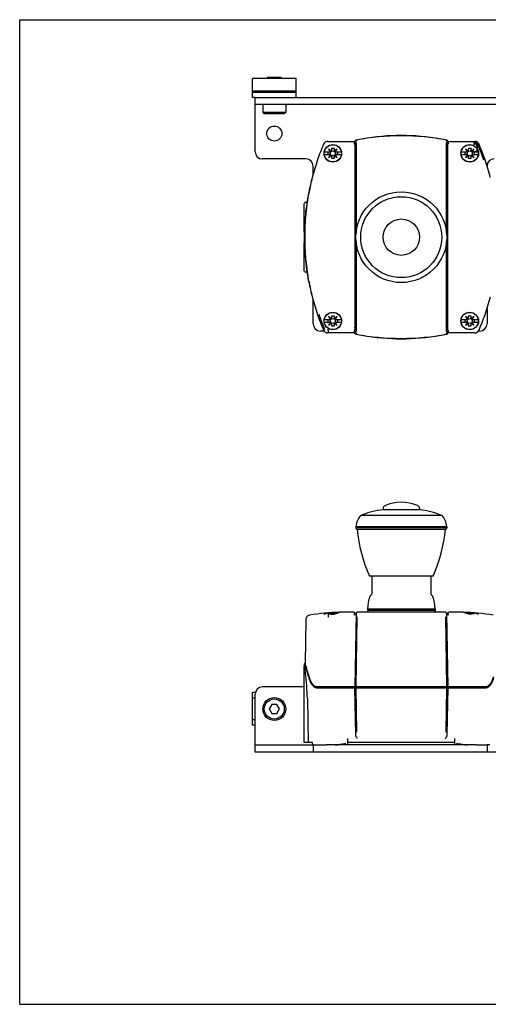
# Model space of a CAD drawing. Header units: inches. Extents: x 0 to 22, y 0 to 17.
# Tile 1 of 3: x 0 to 8.1, y 0 to 17. Entities that reach past the tile are written whole.
import ezdxf

# ---------------------------------------------------------------- set-up
doc = ezdxf.new("R2010")
doc.units = ezdxf.units.IN
doc.header["$LTSCALE"] = 1.21
doc.header["$MEASUREMENT"] = 0
doc.layers.get('0').update_dxf_attribs({"linetype": 'CONTINUOUS'})
for name, color, linetype in [('201103_CAE_BL2', 7, 'CONTINUOUS'), ('40359_120_02_SIMPLIFIED_1_S_BL3', 7, 'CONTINUOUS'), ('40359_202_SIMPLIFIED_1_SOL_BL10', 7, 'CONTINUOUS'), ('40359_202_SIMPLIFIED_2_SOLI_BL9', 7, 'CONTINUOUS'), ('40359_202_SIMPLIFIED_3_SOL_BL11', 7, 'CONTINUOUS'), ('40359_202_SIMPLIFIED_4_SOL_BL12', 7, 'CONTINUOUS'), ('40359_40359_125_SIMPLIFIED__BL4', 7, 'CONTINUOUS'), ('639971M_CAE_BL1', 7, 'CONTINUOUS'), ('830_216_BL8', 7, 'CONTINUOUS'), ('950612M_BL0', 7, 'CONTINUOUS')]:
    doc.layers.add(name, color=color, linetype=linetype)

# ---------------------------------------------------------------- blocks, each defined once
blk = doc.blocks.new('950612M_BL0', base_point=(4.393, 10.454))
at = {"layer": '950612M_BL0', "color": 7, "linetype": 'CONTINUOUS'}
for p, q in [((4.275, 16.002), (4.279, 16.006)), ((4.275, 15.987), (4.275, 16.002)), ((4.275, 16.002), (4.511, 16.002)), ((4.279, 16.006), (4.507, 16.006)), ((4.511, 16.002), (4.507, 16.006)), ((4.511, 15.987), (4.511, 16.002)), ((4.196, 15.534), (4.196, 15.4)), ((4.59, 15.534), (4.59, 15.4)), ((4.196, 15.4), (4.22, 15.376)), ((4.59, 15.4), (4.196, 15.4)), ((4.566, 15.376), (4.22, 15.376)), ((4.59, 15.4), (4.566, 15.376)), ((4.348, 5.178), (4.302, 5.099)), ((4.439, 5.178), (4.348, 5.178)), ((4.484, 5.099), (4.439, 5.178)), ((4.302, 5.099), (4.348, 5.021)), ((4.348, 5.021), (4.439, 5.021)), ((4.439, 5.021), (4.484, 5.099))]:
    blk.add_line(p, q, dxfattribs=at)
for radius in [0.197, 0.173]:
    blk.add_circle((4.393, 5.099), radius, dxfattribs=at)
blk = doc.blocks.new('639971M_CAE_BL1', base_point=(4.393, 10.402))
at = {"layer": '639971M_CAE_BL1', "color": 7, "linetype": 'CONTINUOUS'}
for p, q in [((4.018, 15.659), (4.018, 15.987)), ((4.768, 15.987), (4.018, 15.987)), ((4.768, 15.659), (4.768, 15.987)), ((4.768, 15.764), (4.018, 15.764)), ((4.018, 15.749), (4.768, 15.749)), ((4.063, 15.659), (4.018, 15.659)), ((4.018, 4.818), (4.018, 5.381)), ((4.066, 5.381), (4.018, 5.381)), ((4.063, 5.286), (4.018, 5.286)), ((4.063, 4.913), (4.018, 4.913)), ((4.063, 4.818), (4.018, 4.818))]:
    blk.add_line(p, q, dxfattribs=at)
blk = doc.blocks.new('201103_CAE_BL2', base_point=(10.396, 10.006))
at = {"layer": '201103_CAE_BL2', "color": 7, "linetype": 'CONTINUOUS'}
for p, q in [((4.063, 14.721), (4.063, 15.659)), ((4.063, 15.659), (9.063, 15.659)), ((9.063, 15.534), (4.063, 15.534)), ((4.938, 14.596), (4.188, 14.596)), ((5.063, 14.333), (5.063, 14.471)), ((5.063, 11.749), (5.063, 12.158)), ((8.063, 12.013), (8.063, 11.749)), ((5.253, 11.624), (5.188, 11.624)), ((7.938, 11.624), (7.916, 11.624)), ((4.911, 5.479), (4.188, 5.479)), ((4.063, 4.354), (4.063, 5.354)), ((4.063, 4.479), (5.059, 4.479)), ((5.063, 4.479), (5.292, 4.479)), ((5.063, 4.479), (5.063, 4.354)), ((7.711, 4.479), (5.457, 4.479)), ((7.877, 4.479), (8.063, 4.479)), ((8.063, 4.479), (8.063, 4.354)), ((9.063, 4.354), (4.063, 4.354))]:
    blk.add_line(p, q, dxfattribs=at)
blk.add_circle((4.393, 15.034), 0.13, dxfattribs=at)
for centre, start, end in [((4.188, 14.721), 180, 270), ((4.938, 14.471), 0, 90), ((8.188, 14.471), 90, 177.5036), ((5.188, 11.749), 180, 270), ((7.938, 11.749), 270, 360), ((4.188, 5.354), 90, 180)]:
    blk.add_arc(centre, 0.125, start, end, dxfattribs=at)
blk = doc.blocks.new('40359_120_02_SIMPLIFIED_1_S_BL3', base_point=(10.49, 9.71))
at = {"layer": '40359_120_02_SIMPLIFIED_1_S_BL3', "color": 7, "linetype": 'CONTINUOUS'}
for p, q in [((7.841, 14.874), (7.853, 14.874)), ((4.911, 13.341), (4.911, 13.829)), ((4.931, 13.849), (4.957, 13.849)), ((4.911, 12.661), (4.911, 13.149)), ((4.957, 12.642), (4.931, 12.642)), ((4.91, 5.878), (4.911, 5.802)), ((4.929, 5.878), (4.91, 5.878)), ((4.911, 4.519), (4.911, 5.837)), ((5.141, 5.464), (8.028, 5.464)), ((5.797, 4.66), (5.783, 5.464)), ((5.799, 5.464), (5.812, 4.698)), ((5.802, 5.484), (5.802, 5.464)), ((7.356, 4.698), (7.37, 5.464)), ((7.365, 5.464), (7.365, 5.484)), ((7.386, 5.464), (7.371, 4.66)), ((4.963, 5.281), (4.979, 4.519)), ((5.054, 4.519), (4.911, 4.519)), ((5.055, 4.479), (5.054, 4.519)), ((5.063, 4.479), (5.055, 4.479)), ((5.442, 4.479), (5.292, 4.479)), ((5.659, 4.479), (5.659, 4.588)), ((7.51, 4.519), (5.659, 4.519)), ((7.51, 4.479), (7.51, 4.588)), ((7.877, 4.479), (7.727, 4.479)), ((8.114, 4.479), (8.063, 4.479))]:
    blk.add_line(p, q, dxfattribs=at)
for centre, radius, start, end in [((6.584, 11.286), 3.715, 79.6062, 100.3938), ((7.853, 14.813), 0.0603, 68.6148, 90.0015), ((4.163, 13.245), 4.069, 19.0554, 23.0245), ((9.412, 13.115), 4.516, 165.104, 168.3819), ((8.731, 13.253), 3.821, 168.5201, 174.3143), ((9.525, 13.091), 4.631, 168.367, 168.5126), ((8.788, 13.246), 3.878, 174.2966, 178.5909), ((8.812, 13.245), 3.902, 178.8165, 178.9581), ((8.803, 13.245), 3.893, 178.9579, 179.9988), ((8.811, 13.245), 3.902, 178.5878, 178.8165), ((8.797, 13.245), 3.887, 180.0005, 181.0429), ((8.812, 13.246), 3.902, 181.0419, 181.1838), ((8.811, 13.246), 3.902, 181.1838, 181.4123), ((8.791, 13.245), 3.881, 181.4107, 185.7018), ((9.526, 13.4), 4.632, 191.4874, 191.6331), ((9.412, 13.375), 4.516, 191.6182, 194.8984), ((9.006, 13.245), 4.069, 199.0554, 203.0245), ((6.584, 15.205), 3.715, 259.6062, 280.3938), ((0.848, 5.197), 4.116, 1.1789, 7.2795), ((5.161, 5.573), 0.109, 259.4153, 268.9796), ((8.007, 5.573), 0.109, 271.0204, 280.5847), ((5.925, 4.662), 0.127, 180.9489, 182.8743), ((7.244, 4.662), 0.128, 357.1508, 359.0389), ((5.442, 4.81), 0.331, 270.0001, 272.0993), ((7.727, 4.81), 0.331, 267.9007, 269.9988)]:
    blk.add_arc(centre, radius, start, end, dxfattribs=at)
for centre, start_param, end_param in [((4.931, 13.829), 0, 1.570796), ((4.931, 12.661), -4.712389, -3.141593)]:
    blk.add_ellipse(centre, major_axis=(0, 0.0197), ratio=0.999848, start_param=start_param, end_param=end_param, dxfattribs=at)
for points, knots in [([(4.929, 12.859), (4.932, 12.826), (4.942, 12.743), (4.96, 12.616), (4.977, 12.523), (4.987, 12.477)], [0, 0, 0, 0, 0.262773, 0.642259, 1, 1, 1, 1]), ([(4.91, 5.878), (4.91, 5.878), (4.91, 5.878), (4.91, 5.878), (4.91, 5.877), (4.91, 5.877), (4.91, 5.877), (4.91, 5.877), (4.91, 5.877), (4.91, 5.876), (4.911, 5.875), (4.911, 5.875), (4.911, 5.874), (4.912, 5.873), (4.912, 5.871), (4.913, 5.869), (4.914, 5.866), (4.915, 5.862), (4.917, 5.858), (4.918, 5.853), (4.92, 5.848), (4.923, 5.841), (4.926, 5.83), (4.931, 5.816), (4.936, 5.8), (4.942, 5.782), (4.949, 5.762), (4.955, 5.741), (4.963, 5.718), (4.973, 5.684), (4.981, 5.658), (4.987, 5.64)], [0, 0, 0, 0, 0.000064, 0.000256, 0.000575, 0.001023, 0.001598, 0.002301, 0.00409, 0.006389, 0.0092, 0.012521, 0.016352, 0.020694, 0.025546, 0.036781, 0.050053, 0.065355, 0.082673, 0.101992, 0.1233, 0.146583, 0.199019, 0.259172, 0.326908, 0.402089, 0.484562, 0.574155, 0.670697, 0.773999, 1, 1, 1, 1]), ([(4.931, 5.718), (4.93, 5.723), (4.929, 5.732), (4.927, 5.745), (4.926, 5.757), (4.924, 5.768), (4.922, 5.779), (4.921, 5.789), (4.919, 5.798), (4.918, 5.806), (4.917, 5.813), (4.916, 5.819), (4.915, 5.823), (4.915, 5.825), (4.914, 5.828), (4.914, 5.83), (4.913, 5.832), (4.913, 5.834), (4.912, 5.835), (4.912, 5.836), (4.912, 5.837), (4.912, 5.837), (4.912, 5.838), (4.912, 5.838), (4.912, 5.838), (4.912, 5.838), (4.911, 5.839), (4.911, 5.839), (4.911, 5.839), (4.911, 5.839), (4.911, 5.839), (4.911, 5.839), (4.911, 5.838), (4.911, 5.838), (4.911, 5.838), (4.911, 5.838), (4.911, 5.837)], [0, 0, 0, 0, 0.111696, 0.217457, 0.3171, 0.410475, 0.497438, 0.577857, 0.651617, 0.718608, 0.778733, 0.831895, 0.855833, 0.87799, 0.898348, 0.916887, 0.933578, 0.948382, 0.961241, 0.966915, 0.972063, 0.976664, 0.980686, 0.984084, 0.985529, 0.98679, 0.987853, 0.988702, 0.989327, 0.989777, 0.99033, 0.990778, 0.991411, 0.993608, 0.995663, 1, 1, 1, 1]), ([(4.987, 5.64), (4.989, 5.633), (4.993, 5.619), (5, 5.599), (5.007, 5.581), (5.015, 5.563), (5.023, 5.548), (5.032, 5.533), (5.041, 5.52), (5.054, 5.505), (5.067, 5.492), (5.082, 5.481), (5.093, 5.475), (5.104, 5.47), (5.116, 5.467), (5.129, 5.465), (5.137, 5.464), (5.141, 5.464)], [0, 0, 0, 0, 0.087911, 0.171557, 0.250957, 0.32616, 0.397263, 0.464444, 0.527931, 0.588008, 0.69927, 0.751472, 0.802051, 0.851596, 0.900708, 0.949985, 1, 1, 1, 1]), ([(8.028, 5.464), (8.032, 5.464), (8.04, 5.465), (8.052, 5.467), (8.064, 5.47), (8.076, 5.475), (8.087, 5.481), (8.102, 5.492), (8.115, 5.505), (8.127, 5.52), (8.137, 5.533), (8.145, 5.548), (8.153, 5.563), (8.161, 5.581), (8.169, 5.599), (8.176, 5.619), (8.18, 5.633), (8.182, 5.64)], [0, 0, 0, 0, 0.050015, 0.099291, 0.148403, 0.197948, 0.248527, 0.30073, 0.411992, 0.472068, 0.535555, 0.602736, 0.673839, 0.749042, 0.828443, 0.912088, 1, 1, 1, 1]), ([(5.075, 5.505), (5.08, 5.5), (5.09, 5.491), (5.103, 5.481), (5.115, 5.475), (5.123, 5.471), (5.132, 5.468), (5.138, 5.467), (5.141, 5.466)], [0, 0, 0, 0, 0.269528, 0.521829, 0.643481, 0.763164, 0.88172, 1, 1, 1, 1]), ([(8.027, 5.466), (8.03, 5.467), (8.036, 5.468), (8.045, 5.471), (8.054, 5.475), (8.065, 5.481), (8.079, 5.49), (8.089, 5.5), (8.093, 5.505)], [0, 0, 0, 0, 0.118289, 0.236854, 0.356543, 0.478201, 0.730498, 1, 1, 1, 1]), ([(5.807, 4.617), (5.805, 4.62), (5.803, 4.626), (5.8, 4.635), (5.798, 4.646), (5.797, 4.652), (5.797, 4.656)], [0, 0, 0, 0, 0.239844, 0.488259, 0.742612, 1, 1, 1, 1]), ([(5.807, 4.617), (5.809, 4.612), (5.814, 4.603), (5.82, 4.595), (5.822, 4.592)], [0, 0, 0, 0, 0.52778, 1, 1, 1, 1]), ([(7.346, 4.592), (7.348, 4.593), (7.353, 4.601), (7.359, 4.61), (7.362, 4.617)], [0, 0, 0, 0, 0.228446, 1, 1, 1, 1]), ([(7.371, 4.656), (7.371, 4.652), (7.371, 4.647), (7.37, 4.64), (7.368, 4.634), (7.366, 4.626), (7.364, 4.62), (7.362, 4.617)], [0, 0, 0, 0, 0.257366, 0.385162, 0.511776, 0.760171, 1, 1, 1, 1]), ([(5.454, 4.48), (5.461, 4.48), (5.476, 4.481), (5.499, 4.483), (5.521, 4.487), (5.55, 4.492), (5.586, 4.499), (5.615, 4.505), (5.629, 4.509)], [0, 0, 0, 0, 0.126722, 0.253085, 0.378911, 0.50418, 0.753067, 1, 1, 1, 1]), ([(7.539, 4.509), (7.554, 4.505), (7.582, 4.499), (7.618, 4.492), (7.648, 4.487), (7.67, 4.483), (7.692, 4.481), (7.707, 4.48), (7.715, 4.48)], [0, 0, 0, 0, 0.246924, 0.495815, 0.621085, 0.746912, 0.873277, 1, 1, 1, 1])]:
    blk.add_open_spline(points, degree=3, knots=knots, dxfattribs=at)
blk = doc.blocks.new('40359_40359_125_SIMPLIFIED__BL4', base_point=(10.493, 9.72))
at = {"layer": '40359_40359_125_SIMPLIFIED__BL4', "color": 6, "linetype": 'CONTINUOUS'}
for p, q in [((5.316, 14.899), (5.782, 14.899)), ((5.803, 14.869), (5.766, 14.868)), ((5.782, 14.899), (5.782, 14.902)), ((5.782, 14.899), (5.803, 14.878)), ((5.784, 14.821), (5.784, 14.81)), ((5.784, 14.81), (5.784, 14.808)), ((5.784, 14.808), (5.784, 14.805)), ((5.784, 14.805), (5.784, 14.804)), ((5.784, 14.804), (5.784, 14.799)), ((5.784, 14.799), (5.784, 11.68)), ((5.798, 14.921), (5.819, 14.903)), ((5.803, 14.869), (5.804, 14.827)), ((5.804, 14.827), (5.804, 14.824)), ((5.804, 14.824), (5.804, 14.821)), ((5.804, 14.821), (5.804, 13.318)), ((7.35, 14.903), (7.371, 14.921)), ((7.403, 14.868), (7.365, 14.869)), ((7.365, 14.827), (7.365, 14.869)), ((7.365, 14.824), (7.365, 14.827)), ((7.365, 14.821), (7.365, 14.824)), ((7.365, 13.32), (7.365, 14.821)), ((7.366, 14.878), (7.387, 14.899)), ((7.385, 14.812), (7.385, 14.821)), ((7.385, 14.808), (7.385, 14.81)), ((7.385, 11.68), (7.385, 14.799)), ((7.387, 14.902), (7.387, 14.899)), ((7.387, 14.899), (7.853, 14.899)), ((5.804, 13.17), (5.804, 11.67)), ((7.365, 11.67), (7.365, 13.172)), ((5.782, 11.592), (5.316, 11.592)), ((5.766, 11.623), (5.803, 11.622)), ((5.803, 11.613), (5.782, 11.592)), ((5.782, 11.589), (5.782, 11.592)), ((5.784, 11.68), (5.784, 11.682)), ((5.784, 11.678), (5.784, 11.67)), ((5.819, 11.587), (5.798, 11.57)), ((5.804, 11.664), (5.803, 11.622)), ((5.804, 11.67), (5.804, 11.666)), ((5.804, 11.666), (5.804, 11.664)), ((7.371, 11.57), (7.35, 11.587)), ((7.365, 11.666), (7.365, 11.67)), ((7.365, 11.664), (7.365, 11.666)), ((7.365, 11.622), (7.365, 11.664)), ((7.365, 11.622), (7.403, 11.623)), ((7.387, 11.592), (7.366, 11.613)), ((7.385, 11.687), (7.385, 11.692)), ((7.385, 11.685), (7.385, 11.687)), ((7.385, 11.682), (7.385, 11.685)), ((7.385, 11.67), (7.385, 11.68)), ((7.853, 11.592), (7.387, 11.592)), ((7.387, 11.592), (7.387, 11.589)), ((4.936, 6.641), (4.923, 5.897)), ((5.292, 6.749), (5.287, 6.747)), ((5.325, 6.751), (5.317, 6.752)), ((5.326, 6.751), (5.325, 6.751)), ((5.329, 6.682), (5.327, 6.712)), ((5.519, 6.768), (5.506, 6.766)), ((5.524, 6.769), (5.519, 6.768)), ((5.524, 6.769), (5.524, 6.769)), ((5.766, 6.769), (5.569, 6.769)), ((5.766, 6.728), (5.803, 6.727)), ((5.804, 6.75), (5.782, 5.484)), ((5.784, 6.751), (5.784, 6.75)), ((5.804, 6.75), (5.784, 6.75)), ((5.819, 6.692), (5.798, 5.484)), ((7.345, 6.769), (5.823, 6.769)), ((7.371, 5.484), (7.35, 6.692)), ((7.385, 6.75), (7.365, 6.75)), ((7.365, 6.75), (7.387, 5.484)), ((7.365, 6.727), (7.403, 6.728)), ((7.385, 6.75), (7.385, 6.751)), ((7.6, 6.769), (7.402, 6.769)), ((7.645, 6.769), (7.644, 6.769)), ((7.651, 6.768), (7.645, 6.769)), ((7.655, 6.768), (7.651, 6.768)), ((7.842, 6.751), (7.82, 6.746)), ((7.844, 6.751), (7.842, 6.751)), ((7.852, 6.752), (7.844, 6.751)), ((7.876, 6.749), (7.868, 6.751)), ((7.882, 6.747), (7.877, 6.749)), ((4.924, 5.895), (4.923, 5.897)), ((4.926, 5.888), (4.924, 5.895)), ((4.93, 5.875), (4.926, 5.888)), ((8.03, 5.484), (5.139, 5.484))]:
    blk.add_line(p, q, dxfattribs=at)
at = {"layer": '40359_40359_125_SIMPLIFIED__BL4', "color": 40, "linetype": 'CONTINUOUS'}
for p, q in [((7.841, 14.872), (7.84, 14.876)), ((7.849, 14.868), (7.848, 14.869)), ((7.864, 14.859), (7.864, 14.859)), ((7.883, 14.837), (7.883, 14.838)), ((7.895, 14.821), (7.893, 14.82)), ((7.898, 14.822), (7.895, 14.821)), ((7.9, 14.823), (7.898, 14.822)), ((7.902, 14.825), (7.9, 14.823)), ((7.904, 14.825), (7.902, 14.825)), ((7.905, 14.826), (7.904, 14.825)), ((7.906, 14.826), (7.905, 14.826)), ((7.907, 14.827), (7.906, 14.826)), ((7.91, 14.828), (7.909, 14.828)), ((7.911, 14.829), (7.911, 14.829)), ((7.787, 14.776), (7.787, 14.775)), ((7.787, 14.775), (7.788, 14.775)), ((7.79, 14.77), (7.79, 14.769)), ((7.79, 14.769), (7.791, 14.768)), ((7.791, 14.768), (7.791, 14.768))]:
    blk.add_line(p, q, dxfattribs=at)
for points in [[(7.817, 14.737), (7.82, 14.736), (7.822, 14.734), (7.824, 14.732), (7.827, 14.731), (7.829, 14.73), (7.832, 14.729), (7.834, 14.728), (7.837, 14.727), (7.839, 14.726), (7.842, 14.725), (7.844, 14.725), (7.846, 14.724), (7.849, 14.724), (7.851, 14.724), (7.854, 14.724), (7.856, 14.724), (7.859, 14.724), (7.861, 14.724), (7.863, 14.725), (7.865, 14.725), (7.868, 14.726), (7.87, 14.727), (7.872, 14.728), (7.874, 14.729), (7.876, 14.73), (7.878, 14.731), (7.88, 14.732), (7.882, 14.734), (7.883, 14.735), (7.885, 14.737), (7.887, 14.739), (7.888, 14.741), (7.89, 14.743), (7.891, 14.745), (7.892, 14.747), (7.894, 14.749), (7.895, 14.751), (7.896, 14.754), (7.897, 14.756), (7.897, 14.759), (7.898, 14.761), (7.899, 14.764), (7.899, 14.767), (7.9, 14.769), (7.9, 14.772), (7.9, 14.775), (7.901, 14.778), (7.901, 14.781), (7.901, 14.784), (7.9, 14.787), (7.9, 14.79), (7.9, 14.793), (7.899, 14.796), (7.899, 14.799), (7.898, 14.802), (7.898, 14.805), (7.897, 14.808), (7.896, 14.811), (7.895, 14.814), (7.894, 14.817), (7.893, 14.82)], [(7.842, 14.872), (7.841, 14.872), (7.841, 14.872), (7.84, 14.872), (7.84, 14.872), (7.839, 14.872), (7.839, 14.872), (7.838, 14.873), (7.838, 14.873), (7.837, 14.873), (7.837, 14.873)], [(7.839, 14.878), (7.84, 14.878), (7.84, 14.878), (7.841, 14.878), (7.842, 14.878), (7.842, 14.878), (7.843, 14.878), (7.844, 14.878), (7.844, 14.878), (7.845, 14.878), (7.845, 14.878), (7.846, 14.878)], [(7.848, 14.869), (7.848, 14.869), (7.847, 14.869), (7.847, 14.87), (7.846, 14.87), (7.846, 14.87), (7.845, 14.87), (7.844, 14.87), (7.844, 14.871), (7.843, 14.871), (7.843, 14.871), (7.842, 14.871), (7.842, 14.872)], [(7.846, 14.878), (7.847, 14.877), (7.847, 14.877), (7.848, 14.877), (7.849, 14.877), (7.849, 14.877), (7.85, 14.877), (7.85, 14.877), (7.851, 14.877), (7.852, 14.877), (7.852, 14.877), (7.853, 14.877)], [(7.851, 14.867), (7.851, 14.867), (7.851, 14.868), (7.851, 14.868), (7.85, 14.868), (7.85, 14.868), (7.85, 14.868), (7.849, 14.868)], [(7.857, 14.864), (7.856, 14.864), (7.856, 14.865), (7.855, 14.865), (7.855, 14.865), (7.854, 14.866), (7.854, 14.866), (7.853, 14.866), (7.853, 14.866), (7.852, 14.867), (7.852, 14.867), (7.851, 14.867)], [(7.853, 14.877), (7.854, 14.877), (7.854, 14.876), (7.855, 14.876), (7.856, 14.876), (7.856, 14.876), (7.857, 14.876), (7.858, 14.876), (7.859, 14.875), (7.859, 14.875), (7.86, 14.875), (7.861, 14.875), (7.861, 14.875), (7.862, 14.874)], [(7.864, 14.859), (7.863, 14.859), (7.863, 14.86), (7.862, 14.86), (7.862, 14.861), (7.861, 14.861), (7.861, 14.861), (7.86, 14.862), (7.86, 14.862), (7.859, 14.863), (7.858, 14.863), (7.858, 14.863), (7.857, 14.864), (7.857, 14.864)], [(7.862, 14.874), (7.863, 14.874), (7.864, 14.874), (7.864, 14.874), (7.865, 14.873), (7.866, 14.873), (7.867, 14.873), (7.867, 14.873), (7.868, 14.872), (7.869, 14.872), (7.87, 14.872), (7.87, 14.871), (7.871, 14.871), (7.872, 14.871), (7.873, 14.87)], [(7.871, 14.852), (7.871, 14.853), (7.87, 14.853), (7.87, 14.854), (7.869, 14.854), (7.869, 14.855), (7.868, 14.855), (7.867, 14.856), (7.867, 14.856), (7.866, 14.857), (7.866, 14.857), (7.865, 14.858), (7.865, 14.858), (7.864, 14.859)], [(7.877, 14.845), (7.877, 14.846), (7.876, 14.846), (7.876, 14.847), (7.875, 14.847), (7.875, 14.848), (7.875, 14.849), (7.874, 14.849), (7.874, 14.85), (7.873, 14.85), (7.873, 14.851), (7.872, 14.851), (7.872, 14.852), (7.871, 14.852)], [(7.873, 14.87), (7.873, 14.87), (7.874, 14.87), (7.875, 14.869), (7.876, 14.869), (7.876, 14.869), (7.877, 14.868), (7.878, 14.868), (7.879, 14.867), (7.879, 14.867), (7.88, 14.866), (7.881, 14.866), (7.881, 14.866), (7.882, 14.865), (7.883, 14.865)], [(7.883, 14.838), (7.882, 14.838), (7.882, 14.839), (7.882, 14.84), (7.881, 14.84), (7.881, 14.841), (7.88, 14.841), (7.88, 14.842), (7.88, 14.842), (7.879, 14.843), (7.879, 14.844), (7.878, 14.844), (7.878, 14.845), (7.877, 14.845)], [(7.883, 14.865), (7.883, 14.864), (7.884, 14.864), (7.885, 14.863), (7.885, 14.863), (7.886, 14.862), (7.887, 14.862), (7.887, 14.861), (7.888, 14.861), (7.889, 14.86), (7.889, 14.86), (7.89, 14.859), (7.891, 14.859), (7.891, 14.858), (7.892, 14.858)], [(7.888, 14.829), (7.888, 14.829), (7.888, 14.83), (7.887, 14.831), (7.887, 14.831), (7.886, 14.832), (7.886, 14.833), (7.886, 14.833), (7.885, 14.834), (7.885, 14.835), (7.884, 14.835), (7.884, 14.836), (7.884, 14.837), (7.883, 14.837)], [(7.893, 14.82), (7.892, 14.821), (7.892, 14.821), (7.892, 14.822), (7.891, 14.823), (7.891, 14.823), (7.891, 14.824), (7.89, 14.825), (7.89, 14.825), (7.89, 14.826), (7.889, 14.827), (7.889, 14.827), (7.889, 14.828), (7.888, 14.829)], [(7.892, 14.858), (7.892, 14.857), (7.893, 14.857), (7.894, 14.856), (7.894, 14.855), (7.895, 14.855), (7.895, 14.854), (7.896, 14.854), (7.897, 14.853), (7.897, 14.852), (7.898, 14.852), (7.898, 14.851), (7.899, 14.851), (7.899, 14.85), (7.9, 14.849)], [(7.9, 14.849), (7.9, 14.849), (7.901, 14.848), (7.901, 14.847), (7.902, 14.847), (7.902, 14.846), (7.903, 14.845), (7.903, 14.845), (7.904, 14.844), (7.904, 14.843), (7.905, 14.843), (7.905, 14.842), (7.906, 14.841), (7.906, 14.841), (7.906, 14.84)], [(7.906, 14.84), (7.907, 14.839), (7.907, 14.839), (7.908, 14.838), (7.908, 14.837), (7.909, 14.836), (7.909, 14.836), (7.909, 14.835), (7.91, 14.834), (7.91, 14.833), (7.91, 14.833), (7.911, 14.832), (7.911, 14.831), (7.911, 14.83), (7.912, 14.83)], [(7.909, 14.828), (7.909, 14.828), (7.909, 14.828), (7.908, 14.827), (7.908, 14.827), (7.907, 14.827)], [(7.911, 14.829), (7.911, 14.829), (7.911, 14.829), (7.911, 14.829), (7.911, 14.829), (7.911, 14.829), (7.91, 14.829), (7.91, 14.829), (7.91, 14.829), (7.91, 14.828), (7.91, 14.828), (7.91, 14.828), (7.91, 14.828)], [(7.912, 14.83), (7.912, 14.83), (7.912, 14.83), (7.912, 14.83), (7.912, 14.83), (7.912, 14.83), (7.912, 14.83), (7.912, 14.829), (7.912, 14.829), (7.911, 14.829), (7.911, 14.829), (7.911, 14.829), (7.911, 14.829), (7.911, 14.829)], [(7.787, 14.777), (7.787, 14.776), (7.787, 14.776)], [(7.788, 14.775), (7.788, 14.774), (7.788, 14.774), (7.788, 14.773), (7.789, 14.773), (7.789, 14.772), (7.789, 14.772), (7.789, 14.771), (7.79, 14.77), (7.79, 14.77)], [(7.81, 14.743), (7.81, 14.743), (7.811, 14.742), (7.811, 14.742), (7.812, 14.741), (7.813, 14.741), (7.813, 14.74), (7.814, 14.74), (7.814, 14.739), (7.815, 14.739), (7.816, 14.739), (7.816, 14.738), (7.817, 14.738), (7.817, 14.737)]]:
    blk.add_lwpolyline(points, dxfattribs=at)
at = {"layer": '40359_40359_125_SIMPLIFIED__BL4', "color": 6, "linetype": 'CONTINUOUS'}
for points in [[(5, 6.717), (4.99, 6.715), (4.981, 6.711), (4.972, 6.706), (4.964, 6.7), (4.956, 6.693), (4.95, 6.685), (4.944, 6.676), (4.94, 6.666), (4.938, 6.656), (4.936, 6.646), (4.936, 6.641)], [(5.25, 6.735), (5.25, 6.735), (5.25, 6.735)], [(5.258, 6.735), (5.254, 6.735), (5.251, 6.734), (5.25, 6.735), (5.25, 6.735)], [(5.27, 6.74), (5.263, 6.737), (5.258, 6.735)], [(5.287, 6.747), (5.278, 6.743), (5.27, 6.74)], [(5.301, 6.751), (5.293, 6.749), (5.292, 6.749)], [(5.317, 6.752), (5.309, 6.752), (5.301, 6.751)], [(5.506, 6.766), (5.493, 6.763), (5.479, 6.759), (5.464, 6.754), (5.449, 6.748), (5.433, 6.744), (5.416, 6.741), (5.399, 6.739), (5.382, 6.74), (5.365, 6.742), (5.349, 6.745), (5.326, 6.751)], [(7.663, 6.766), (7.65, 6.768), (7.645, 6.769)], [(7.82, 6.746), (7.804, 6.742), (7.788, 6.74), (7.771, 6.739), (7.754, 6.74), (7.737, 6.744), (7.721, 6.748), (7.705, 6.753), (7.69, 6.758), (7.676, 6.763), (7.663, 6.766)], [(7.868, 6.751), (7.861, 6.752), (7.852, 6.752)], [(7.919, 6.735), (7.919, 6.735), (7.919, 6.735), (7.919, 6.735), (7.918, 6.734), (7.915, 6.734), (7.912, 6.735), (7.906, 6.737), (7.9, 6.739), (7.892, 6.743), (7.882, 6.747)]]:
    blk.add_lwpolyline(points, dxfattribs=at)
for centre in [(5.403, 14.692), (7.765, 14.692), (5.403, 11.798), (7.765, 11.798)]:
    blk.add_circle(centre, 0.152, dxfattribs=at)
for centre, radius, start, end in [((6.584, 10.659), 4.334, 79.5443, 100.4557), ((9.013, 13.245), 4.098, 156.9333, 160.9881), ((5.316, 14.82), 0.0787, 90.0001, 156.9331), ((5.801, 14.902), 0.0197, 100.4556, 180.0001), ((7.743, 14.809), 0.358, 179.492, 179.8549), ((10.891, 14.799), 3.507, 179.8461, 179.9997), ((7.853, 14.82), 0.0787, 23.0669, 89.9999), ((4.155, 13.245), 4.098, 19.0119, 23.0667), ((8.765, 13.331), 3.835, 160.9875, 165.7328), ((4.414, 13.334), 3.824, 14.2636, 19.0188), ((8.676, 13.354), 3.743, 165.7391, 169.6885), ((9.386, 13.227), 4.465, 169.7114, 169.8611), ((9.391, 13.265), 4.47, 190.1391, 190.2886), ((8.65, 13.131), 3.717, 190.2979, 194.2774), ((8.755, 13.157), 3.824, 194.2636, 199.0188), ((4.404, 13.16), 3.835, 340.9875, 345.7328), ((9.013, 13.245), 4.098, 199.0119, 203.0667), ((4.155, 13.245), 4.098, 336.9333, 340.9881), ((5.316, 11.671), 0.0787, 203.0669, 269.9999), ((2.312, 11.692), 3.472, 359.8453, 0.0004), ((5.426, 11.681), 0.358, 359.4919, 359.8549), ((6.584, 15.832), 4.334, 259.5443, 280.4557), ((7.367, 11.589), 0.0197, 280.4556, 0.0001), ((7.853, 11.671), 0.0787, 270.0001, 336.9331), ((5.569, 3.619), 3.15, 90.8124, 100.3955), ((5.409, 7.041), 0.304, 253.7625, 254.1231), ((5.426, 7.1), 0.364, 254.1247, 254.7567), ((5.457, 7.215), 0.484, 254.7431, 255.2612), ((5.569, 3.619), 3.15, 90, 90.8078), ((5.766, 6.751), 0.0177, 359, 90), ((5.823, 6.749), 0.0197, 90, 178.5826), ((7.345, 6.749), 0.0197, 1.4173, 90), ((7.402, 6.751), 0.0177, 90, 181), ((7.6, 3.619), 3.15, 89.1922, 90), ((7.6, 3.619), 3.15, 79.6045, 89.1877), ((7.71, 7.22), 0.489, 284.7571, 285.2511), ((7.742, 7.104), 0.369, 285.2368, 285.8655), ((7.759, 7.044), 0.307, 285.8671, 286.2261), ((0.152, 4.371), 5.009, 14.8652, 17.4766)]:
    blk.add_arc(centre, radius, start, end, dxfattribs=at)
at = {"layer": '40359_40359_125_SIMPLIFIED__BL4', "color": 7, "linetype": 'CONTINUOUS'}
for centre, radius, start, end in [((7.839, 14.8), 0.078, 88.0648, 89.9939), ((7.839, 14.799), 0.0789, 81.5736, 88.0614), ((7.839, 14.799), 0.0787, 22.8809, 81.5904)]:
    blk.add_arc(centre, radius, start, end, dxfattribs=at)
at = {"layer": '40359_40359_125_SIMPLIFIED__BL4', "color": 40, "linetype": 'CONTINUOUS'}
blk.add_arc((7.828, 14.872), 0.013, 19.9944, 20.6655, dxfattribs=at)
at = {"layer": '40359_40359_125_SIMPLIFIED__BL4', "color": 6, "linetype": 'CONTINUOUS'}
for centre, start_param, end_param in [((5.803, 14.799), -0.478601, -0.017453), ((7.366, 14.799), 0.017453, 0.478601), ((5.803, 11.692), -3.124139, -2.662991), ((7.366, 11.692), -3.620194, -3.159046)]:
    blk.add_ellipse(centre, major_axis=(0, 0.0787), ratio=0.017455, start_param=start_param, end_param=end_param, dxfattribs=at)
for points, knots in [([(5.766, 14.868), (5.766, 14.868), (5.768, 14.868), (5.769, 14.867), (5.77, 14.866), (5.771, 14.865), (5.772, 14.864), (5.774, 14.862), (5.775, 14.86), (5.776, 14.857), (5.777, 14.855), (5.778, 14.852), (5.78, 14.847), (5.781, 14.842), (5.782, 14.835), (5.783, 14.828), (5.784, 14.823), (5.784, 14.821)], [0, 0, 0, 0, 0.034039, 0.065595, 0.094392, 0.122102, 0.149448, 0.176777, 0.231902, 0.288363, 0.346395, 0.406039, 0.467319, 0.594465, 0.726685, 0.862433, 1, 1, 1, 1]), ([(7.371, 14.921), (7.373, 14.92), (7.377, 14.919), (7.383, 14.914), (7.386, 14.908), (7.387, 14.904), (7.387, 14.902)], [0, 0, 0, 0, 0.250014, 0.5, 0.749986, 1, 1, 1, 1]), ([(7.385, 14.821), (7.385, 14.823), (7.385, 14.828), (7.386, 14.835), (7.388, 14.842), (7.389, 14.847), (7.39, 14.852), (7.391, 14.855), (7.393, 14.857), (7.394, 14.86), (7.395, 14.862), (7.396, 14.864), (7.397, 14.865), (7.398, 14.866), (7.399, 14.867), (7.401, 14.868), (7.402, 14.868), (7.403, 14.868)], [0, 0, 0, 0, 0.137565, 0.27331, 0.40553, 0.532682, 0.593963, 0.653606, 0.711636, 0.768097, 0.823227, 0.850555, 0.877895, 0.905598, 0.934403, 0.965966, 1, 1, 1, 1]), ([(7.841, 14.872), (7.841, 14.871), (7.842, 14.869), (7.842, 14.865), (7.843, 14.862), (7.843, 14.858), (7.843, 14.855), (7.843, 14.853), (7.844, 14.85), (7.844, 14.847), (7.844, 14.842), (7.844, 14.839), (7.844, 14.837)], [0, 0, 0, 0, 0.081328, 0.177182, 0.286394, 0.407849, 0.472911, 0.54075, 0.611286, 0.684421, 0.837894, 1, 1, 1, 1]), ([(4.923, 13.245), (4.923, 13.313), (4.926, 13.447), (4.938, 13.614), (4.951, 13.743), (4.967, 13.865), (4.981, 13.954), (4.991, 14.013)], [0, 0, 0, 0, 0.263966, 0.522176, 0.647415, 0.769196, 1, 1, 1, 1]), ([(4.991, 12.478), (4.981, 12.536), (4.962, 12.658), (4.944, 12.813), (4.933, 12.942), (4.927, 13.042), (4.924, 13.143), (4.923, 13.211), (4.923, 13.245)], [0, 0, 0, 0, 0.2308, 0.4778, 0.605841, 0.73602, 0.867667, 1, 1, 1, 1]), ([(5.327, 11.619), (5.327, 11.62), (5.327, 11.622), (5.327, 11.625), (5.326, 11.629), (5.326, 11.633), (5.325, 11.637), (5.325, 11.64), (5.325, 11.644), (5.325, 11.648), (5.324, 11.652), (5.324, 11.654)], [0, 0, 0, 0, 0.081331, 0.177184, 0.286393, 0.407845, 0.540743, 0.611279, 0.684416, 0.837891, 1, 1, 1, 1]), ([(5.329, 11.613), (5.329, 11.613), (5.329, 11.613), (5.329, 11.613), (5.329, 11.613), (5.329, 11.613), (5.329, 11.614), (5.328, 11.615), (5.328, 11.615), (5.328, 11.616), (5.327, 11.618), (5.327, 11.619), (5.327, 11.619)], [0, 0, 0, 0, 0.024101, 0.048468, 0.076098, 0.108854, 0.193359, 0.304382, 0.441488, 0.60418, 0.791035, 1, 1, 1, 1]), ([(5.784, 11.67), (5.784, 11.668), (5.783, 11.663), (5.782, 11.656), (5.781, 11.649), (5.78, 11.643), (5.778, 11.639), (5.777, 11.636), (5.776, 11.633), (5.775, 11.631), (5.774, 11.628), (5.772, 11.627), (5.771, 11.626), (5.77, 11.625), (5.769, 11.624), (5.768, 11.623), (5.766, 11.623), (5.766, 11.623)], [0, 0, 0, 0, 0.137565, 0.27331, 0.40553, 0.532682, 0.593963, 0.653606, 0.711636, 0.768097, 0.823227, 0.850555, 0.877895, 0.905598, 0.934403, 0.965966, 1, 1, 1, 1]), ([(5.798, 11.57), (5.796, 11.57), (5.791, 11.572), (5.786, 11.576), (5.782, 11.582), (5.782, 11.587), (5.782, 11.589)], [0, 0, 0, 0, 0.250014, 0.5, 0.749986, 1, 1, 1, 1]), ([(7.403, 11.623), (7.402, 11.623), (7.401, 11.623), (7.399, 11.624), (7.398, 11.625), (7.397, 11.626), (7.396, 11.627), (7.395, 11.628), (7.394, 11.631), (7.393, 11.633), (7.391, 11.636), (7.39, 11.639), (7.389, 11.643), (7.388, 11.649), (7.386, 11.656), (7.385, 11.663), (7.385, 11.668), (7.385, 11.67)], [0, 0, 0, 0, 0.034039, 0.065595, 0.094392, 0.122102, 0.149448, 0.176777, 0.231902, 0.288363, 0.346395, 0.406039, 0.467319, 0.594465, 0.726685, 0.862433, 1, 1, 1, 1]), ([(5.325, 6.74), (5.325, 6.741), (5.325, 6.743), (5.325, 6.745), (5.325, 6.748), (5.324, 6.749), (5.324, 6.75)], [0, 0, 0, 0, 0.279178, 0.539493, 0.779926, 1, 1, 1, 1]), ([(5.327, 6.712), (5.327, 6.714), (5.327, 6.719), (5.326, 6.727), (5.326, 6.734), (5.325, 6.738), (5.325, 6.74)], [0, 0, 0, 0, 0.278893, 0.541176, 0.782528, 1, 1, 1, 1]), ([(5.334, 6.747), (5.338, 6.746), (5.345, 6.744), (5.357, 6.741), (5.367, 6.739), (5.375, 6.738), (5.381, 6.737), (5.387, 6.737), (5.393, 6.736), (5.399, 6.736), (5.406, 6.737), (5.412, 6.737), (5.418, 6.738), (5.424, 6.739), (5.432, 6.741), (5.442, 6.744), (5.453, 6.748), (5.464, 6.752), (5.475, 6.756), (5.485, 6.759), (5.495, 6.763), (5.504, 6.766), (5.511, 6.767), (5.513, 6.768)], [0, 0, 0, 0, 0.062118, 0.125972, 0.191099, 0.224142, 0.257498, 0.291087, 0.324828, 0.358668, 0.392561, 0.426452, 0.460271, 0.493938, 0.527386, 0.593528, 0.658423, 0.721639, 0.782874, 0.841857, 0.898094, 0.950931, 1, 1, 1, 1]), ([(5.513, 6.768), (5.514, 6.768), (5.518, 6.768), (5.521, 6.769), (5.524, 6.769)], [0, 0, 0, 0, 0.258426, 1, 1, 1, 1]), ([(5.784, 6.75), (5.784, 6.75), (5.784, 6.75), (5.783, 6.75), (5.783, 6.75), (5.783, 6.749), (5.782, 6.749), (5.782, 6.748), (5.781, 6.746), (5.78, 6.745), (5.779, 6.743), (5.778, 6.741), (5.776, 6.738), (5.775, 6.736), (5.774, 6.735), (5.773, 6.734), (5.772, 6.733), (5.771, 6.732), (5.77, 6.731), (5.769, 6.73), (5.768, 6.729), (5.766, 6.728), (5.766, 6.728)], [0, 0, 0, 0, 0.00414, 0.009667, 0.025808, 0.049235, 0.080087, 0.118353, 0.163926, 0.216664, 0.276404, 0.416038, 0.49545, 0.581114, 0.626297, 0.67305, 0.721449, 0.771649, 0.823797, 0.878408, 0.937556, 1, 1, 1, 1]), ([(7.403, 6.728), (7.402, 6.728), (7.401, 6.729), (7.399, 6.73), (7.398, 6.731), (7.397, 6.732), (7.396, 6.733), (7.395, 6.734), (7.395, 6.735), (7.394, 6.736), (7.393, 6.738), (7.391, 6.741), (7.39, 6.743), (7.389, 6.745), (7.388, 6.746), (7.387, 6.748), (7.386, 6.749), (7.386, 6.749), (7.385, 6.75), (7.385, 6.75), (7.385, 6.75), (7.385, 6.75), (7.385, 6.75)], [0, 0, 0, 0, 0.062451, 0.121588, 0.1762, 0.228351, 0.278549, 0.326949, 0.373703, 0.418886, 0.50455, 0.583961, 0.723596, 0.783344, 0.836092, 0.881669, 0.919932, 0.950775, 0.974195, 0.990334, 0.99586, 1, 1, 1, 1]), ([(7.835, 6.747), (7.831, 6.746), (7.823, 6.744), (7.812, 6.741), (7.802, 6.739), (7.794, 6.738), (7.788, 6.737), (7.782, 6.737), (7.776, 6.736), (7.769, 6.736), (7.761, 6.737), (7.753, 6.738), (7.745, 6.739), (7.739, 6.741), (7.733, 6.742), (7.725, 6.744), (7.715, 6.748), (7.704, 6.752), (7.694, 6.756), (7.684, 6.759), (7.674, 6.763), (7.664, 6.766), (7.658, 6.767), (7.655, 6.768)], [0, 0, 0, 0, 0.062065, 0.125869, 0.190966, 0.224002, 0.257351, 0.29093, 0.324662, 0.358493, 0.392379, 0.460055, 0.493714, 0.527156, 0.560363, 0.593307, 0.658212, 0.721438, 0.782694, 0.841716, 0.898, 0.950884, 1, 1, 1, 1]), ([(4.993, 5.656), (4.995, 5.649), (4.999, 5.636), (5.005, 5.616), (5.012, 5.598), (5.019, 5.581), (5.027, 5.566), (5.035, 5.551), (5.043, 5.539), (5.055, 5.524), (5.068, 5.511), (5.082, 5.5), (5.092, 5.494), (5.103, 5.49), (5.115, 5.486), (5.127, 5.484), (5.135, 5.484), (5.139, 5.484)], [0, 0, 0, 0, 0.088308, 0.172247, 0.25184, 0.327136, 0.398238, 0.465332, 0.52866, 0.588522, 0.69927, 0.751238, 0.801638, 0.851091, 0.900227, 0.949667, 1, 1, 1, 1]), ([(8.03, 5.484), (8.034, 5.484), (8.042, 5.484), (8.054, 5.486), (8.065, 5.49), (8.076, 5.494), (8.087, 5.5), (8.101, 5.511), (8.114, 5.524), (8.126, 5.539), (8.134, 5.551), (8.142, 5.566), (8.15, 5.581), (8.157, 5.598), (8.163, 5.616), (8.17, 5.636), (8.174, 5.649), (8.175, 5.656)], [0, 0, 0, 0, 0.050333, 0.099773, 0.148909, 0.198362, 0.248762, 0.30073, 0.411478, 0.47134, 0.534668, 0.601761, 0.672863, 0.748159, 0.827752, 0.911692, 1, 1, 1, 1])]:
    blk.add_open_spline(points, degree=3, knots=knots, dxfattribs=at)
at = {"layer": '40359_40359_125_SIMPLIFIED__BL4', "color": 40, "linetype": 'CONTINUOUS'}
blk.add_open_spline([(7.84, 14.876), (7.84, 14.876), (7.84, 14.878), (7.839, 14.878), (7.839, 14.878)], degree=3, knots=[0, 0, 0, 0, 0.045216, 1, 1, 1, 1], dxfattribs=at)
at = {"layer": '40359_40359_125_SIMPLIFIED__BL4', "color": 7, "linetype": 'CONTINUOUS'}
for points, knots in [([(7.841, 14.872), (7.841, 14.872), (7.841, 14.874), (7.84, 14.876), (7.84, 14.877), (7.84, 14.877), (7.839, 14.878), (7.839, 14.878), (7.839, 14.878)], [0, 0, 0, 0, 0.397251, 0.695687, 0.807733, 0.895185, 0.9587, 1, 1, 1, 1]), ([(7.893, 14.82), (7.891, 14.823), (7.888, 14.829), (7.883, 14.837), (7.877, 14.845), (7.871, 14.852), (7.864, 14.859), (7.855, 14.866), (7.847, 14.87), (7.841, 14.872)], [0, 0, 0, 0, 0.133202, 0.265974, 0.397023, 0.525451, 0.650527, 0.771679, 1, 1, 1, 1]), ([(7.912, 14.83), (7.912, 14.83), (7.912, 14.83), (7.912, 14.829), (7.911, 14.829), (7.911, 14.829), (7.91, 14.829), (7.91, 14.828), (7.909, 14.828), (7.908, 14.827), (7.906, 14.826), (7.904, 14.825), (7.9, 14.824), (7.897, 14.822), (7.894, 14.82), (7.893, 14.82)], [0, 0, 0, 0, 0.00349, 0.008523, 0.023908, 0.046736, 0.077098, 0.114995, 0.160399, 0.213228, 0.27337, 0.415124, 0.584656, 0.780303, 1, 1, 1, 1])]:
    blk.add_open_spline(points, degree=3, knots=knots, dxfattribs=at)
blk = doc.blocks.new('830_216_BL8', base_point=(10.449, 10.399))
at = {"layer": '830_216_BL8', "color": 7, "linetype": 'CONTINUOUS'}
for p, q in [((6.27, 8.565), (6.27, 8.54)), ((6.898, 8.54), (6.27, 8.54)), ((6.898, 8.565), (6.898, 8.54)), ((7.283, 8.44), (5.886, 8.44)), ((5.8, 8.25), (5.8, 8.224)), ((5.8, 8.25), (7.368, 8.25)), ((7.369, 8.224), (5.8, 8.224)), ((5.82, 8.202), (7.331, 8.202)), ((7.331, 8.202), (7.349, 8.202)), ((7.368, 8.25), (7.369, 8.224)), ((7.135, 7.393), (6.033, 7.393)), ((6.073, 7.393), (6.073, 7.082)), ((7.096, 7.393), (7.096, 7.082)), ((6.064, 7.066), (6.055, 7.06)), ((7.105, 7.066), (7.114, 7.06)), ((6.002, 6.828), (6.002, 6.8)), ((6.002, 6.828), (7.167, 6.828)), ((7.167, 6.8), (6.002, 6.8)), ((6.006, 6.8), (6.006, 6.769)), ((7.163, 6.8), (7.163, 6.769)), ((7.167, 6.828), (7.167, 6.8))]:
    blk.add_line(p, q, dxfattribs=at)
for radius in [0.784, 0.784, 0.699, 0.314]:
    blk.add_circle((6.584, 13.245), radius, dxfattribs=at)
for centre, radius, start, end in [((6.451, 7.055), 1.496, 96.9393, 112.2137), ((6.317, 8.565), 0.0463, 113.8522, 180), ((6.584, 7.96), 0.708, 66.6472, 113.851), ((6.585, 7.961), 0.707, 66.1508, 66.6497), ((6.852, 8.565), 0.0463, 0, 66.1478), ((6.718, 7.055), 1.496, 67.7863, 83.0607), ((6.114, 8.224), 0.315, 136.5675, 175.2927), ((7.054, 8.224), 0.315, 4.7073, 43.4325), ((5.822, 8.224), 0.022, 180, 264.4388), ((8.496, 8.475), 2.69, 185.8357, 203.7208), ((4.672, 8.475), 2.69, 336.2792, 354.1643), ((7.347, 8.224), 0.022, 275.5612, 360), ((6.671, 6.816), 0.669, 160.3364, 178.943), ((6.078, 7.028), 0.0394, 125, 160.3364), ((6.053, 7.082), 0.0197, 305, 360), ((7.116, 7.082), 0.0197, 180, 235), ((7.091, 7.028), 0.0394, 19.6636, 55), ((6.498, 6.816), 0.669, 1.057, 19.6636)]:
    blk.add_arc(centre, radius, start, end, dxfattribs=at)
blk = doc.blocks.new('40359_202_SIMPLIFIED_2_SOLI_BL9', base_point=(5.403, 11.798))
at = {"layer": '40359_202_SIMPLIFIED_2_SOLI_BL9', "color": 7, "linetype": 'CONTINUOUS'}
for p, q in [((5.258, 11.824), (5.358, 11.824)), ((5.358, 11.773), (5.258, 11.773)), ((5.319, 11.824), (5.319, 11.773)), ((5.376, 11.836), (5.329, 11.873)), ((5.329, 11.873), (5.365, 11.825)), ((5.365, 11.771), (5.329, 11.724)), ((5.329, 11.724), (5.376, 11.76)), ((5.429, 11.883), (5.378, 11.883)), ((5.378, 11.883), (5.378, 11.844)), ((5.378, 11.753), (5.378, 11.714)), ((5.429, 11.844), (5.429, 11.883)), ((5.429, 11.714), (5.429, 11.753)), ((5.478, 11.873), (5.43, 11.836)), ((5.43, 11.76), (5.478, 11.724)), ((5.441, 11.825), (5.478, 11.873)), ((5.478, 11.724), (5.441, 11.771)), ((5.448, 11.824), (5.549, 11.824)), ((5.549, 11.773), (5.448, 11.773)), ((5.488, 11.773), (5.488, 11.824)), ((5.378, 11.714), (5.429, 11.714))]:
    blk.add_line(p, q, dxfattribs=at)
for radius in [0.148, 0.0433]:
    blk.add_circle((5.403, 11.798), radius, dxfattribs=at)
for centre, start, end in [((5.358, 11.844), 270.0024, 359.9976), ((5.358, 11.753), 0.0023, 89.9977), ((5.448, 11.844), 180, 269.9977), ((5.448, 11.753), 90.0024, 180)]:
    blk.add_arc(centre, 0.0197, start, end, dxfattribs=at)
blk = doc.blocks.new('40359_202_SIMPLIFIED_1_SOL_BL10', base_point=(7.765, 11.798))
at = {"layer": '40359_202_SIMPLIFIED_1_SOL_BL10', "color": 7, "linetype": 'CONTINUOUS'}
for p, q in [((7.62, 11.824), (7.72, 11.824)), ((7.72, 11.773), (7.62, 11.773)), ((7.681, 11.824), (7.681, 11.773)), ((7.738, 11.836), (7.691, 11.873)), ((7.691, 11.873), (7.727, 11.825)), ((7.727, 11.771), (7.691, 11.724)), ((7.691, 11.724), (7.738, 11.76)), ((7.791, 11.883), (7.74, 11.883)), ((7.74, 11.883), (7.74, 11.844)), ((7.74, 11.753), (7.74, 11.714)), ((7.791, 11.844), (7.791, 11.883)), ((7.791, 11.714), (7.791, 11.753)), ((7.84, 11.873), (7.792, 11.836)), ((7.792, 11.76), (7.84, 11.724)), ((7.803, 11.825), (7.84, 11.873)), ((7.84, 11.724), (7.803, 11.771)), ((7.811, 11.824), (7.911, 11.824)), ((7.911, 11.773), (7.811, 11.773)), ((7.85, 11.773), (7.85, 11.824)), ((7.74, 11.714), (7.791, 11.714))]:
    blk.add_line(p, q, dxfattribs=at)
for radius in [0.148, 0.0433]:
    blk.add_circle((7.765, 11.798), radius, dxfattribs=at)
for centre, start, end in [((7.72, 11.844), 270.0024, 359.9976), ((7.72, 11.753), 0.0023, 89.9977), ((7.811, 11.844), 180, 269.9977), ((7.811, 11.753), 90.0024, 180)]:
    blk.add_arc(centre, 0.0197, start, end, dxfattribs=at)
blk = doc.blocks.new('40359_202_SIMPLIFIED_3_SOL_BL11', base_point=(5.403, 14.692))
at = {"layer": '40359_202_SIMPLIFIED_3_SOL_BL11', "color": 7, "linetype": 'CONTINUOUS'}
for p, q in [((5.258, 14.718), (5.358, 14.718)), ((5.358, 14.667), (5.258, 14.667)), ((5.319, 14.718), (5.319, 14.667)), ((5.329, 14.767), (5.365, 14.719)), ((5.376, 14.73), (5.329, 14.767)), ((5.365, 14.665), (5.329, 14.618)), ((5.329, 14.618), (5.376, 14.654)), ((5.378, 14.777), (5.378, 14.737)), ((5.429, 14.777), (5.378, 14.777)), ((5.378, 14.647), (5.378, 14.608)), ((5.429, 14.737), (5.429, 14.777)), ((5.429, 14.608), (5.429, 14.647)), ((5.478, 14.767), (5.43, 14.73)), ((5.43, 14.654), (5.478, 14.618)), ((5.441, 14.719), (5.478, 14.767)), ((5.478, 14.618), (5.441, 14.665)), ((5.448, 14.718), (5.549, 14.718)), ((5.549, 14.667), (5.448, 14.667)), ((5.488, 14.667), (5.488, 14.718)), ((5.378, 14.608), (5.429, 14.608))]:
    blk.add_line(p, q, dxfattribs=at)
for radius in [0.148, 0.0433]:
    blk.add_circle((5.403, 14.692), radius, dxfattribs=at)
for centre, start, end in [((5.358, 14.737), 270.0024, 359.9976), ((5.358, 14.647), 0.0023, 89.9977), ((5.448, 14.737), 180, 269.9977), ((5.448, 14.647), 90.0024, 180)]:
    blk.add_arc(centre, 0.0197, start, end, dxfattribs=at)
blk = doc.blocks.new('40359_202_SIMPLIFIED_4_SOL_BL12', base_point=(7.765, 14.692))
at = {"layer": '40359_202_SIMPLIFIED_4_SOL_BL12', "color": 7, "linetype": 'CONTINUOUS'}
for p, q in [((7.62, 14.718), (7.72, 14.718)), ((7.72, 14.667), (7.62, 14.667)), ((7.681, 14.718), (7.681, 14.667)), ((7.738, 14.73), (7.691, 14.767)), ((7.691, 14.767), (7.727, 14.719)), ((7.727, 14.665), (7.691, 14.618)), ((7.691, 14.618), (7.738, 14.654)), ((7.791, 14.777), (7.74, 14.777)), ((7.74, 14.777), (7.74, 14.737)), ((7.74, 14.647), (7.74, 14.608)), ((7.791, 14.737), (7.791, 14.777)), ((7.791, 14.608), (7.791, 14.647)), ((7.84, 14.767), (7.792, 14.73)), ((7.792, 14.654), (7.84, 14.618)), ((7.803, 14.719), (7.84, 14.767)), ((7.84, 14.618), (7.803, 14.665)), ((7.811, 14.718), (7.911, 14.718)), ((7.911, 14.667), (7.811, 14.667)), ((7.85, 14.667), (7.85, 14.718)), ((7.74, 14.608), (7.791, 14.608))]:
    blk.add_line(p, q, dxfattribs=at)
for radius in [0.148, 0.0433]:
    blk.add_circle((7.765, 14.692), radius, dxfattribs=at)
for centre, start, end in [((7.72, 14.737), 270.0024, 359.9976), ((7.72, 14.647), 0.0023, 89.9977), ((7.811, 14.737), 180, 269.9977), ((7.811, 14.647), 90.0024, 180)]:
    blk.add_arc(centre, 0.0197, start, end, dxfattribs=at)

msp = doc.modelspace()

# ---------------------------------------------------------------- linework, layer by layer
at = {"color": 7, "linetype": 'CONTINUOUS'}
for p, q in [((0, 0), (0, 17)), ((0, 17), (22, 17)), ((0, 0), (22, 0))]:
    msp.add_line(p, q, dxfattribs=at)

# ---------------------------------------------------------------- block references
at = {"layer": '201103_CAE_BL2'}
msp.add_blockref('201103_CAE_BL2', (10.396, 10.006), dxfattribs=at)
at = {"layer": '40359_120_02_SIMPLIFIED_1_S_BL3'}
msp.add_blockref('40359_120_02_SIMPLIFIED_1_S_BL3', (10.49, 9.71), dxfattribs=at)
at = {"layer": '40359_202_SIMPLIFIED_1_SOL_BL10'}
msp.add_blockref('40359_202_SIMPLIFIED_1_SOL_BL10', (7.765, 11.798), dxfattribs=at)
at = {"layer": '40359_202_SIMPLIFIED_2_SOLI_BL9'}
msp.add_blockref('40359_202_SIMPLIFIED_2_SOLI_BL9', (5.403, 11.798), dxfattribs=at)
at = {"layer": '40359_202_SIMPLIFIED_3_SOL_BL11'}
msp.add_blockref('40359_202_SIMPLIFIED_3_SOL_BL11', (5.403, 14.692), dxfattribs=at)
at = {"layer": '40359_202_SIMPLIFIED_4_SOL_BL12'}
msp.add_blockref('40359_202_SIMPLIFIED_4_SOL_BL12', (7.765, 14.692), dxfattribs=at)
at = {"layer": '40359_40359_125_SIMPLIFIED__BL4'}
msp.add_blockref('40359_40359_125_SIMPLIFIED__BL4', (10.493, 9.72), dxfattribs=at)
at = {"layer": '639971M_CAE_BL1'}
msp.add_blockref('639971M_CAE_BL1', (4.393, 10.402), dxfattribs=at)
at = {"layer": '830_216_BL8'}
msp.add_blockref('830_216_BL8', (10.449, 10.399), dxfattribs=at)
at = {"layer": '950612M_BL0'}
msp.add_blockref('950612M_BL0', (4.393, 10.454), dxfattribs=at)

doc.saveas('drawing.dxf')
